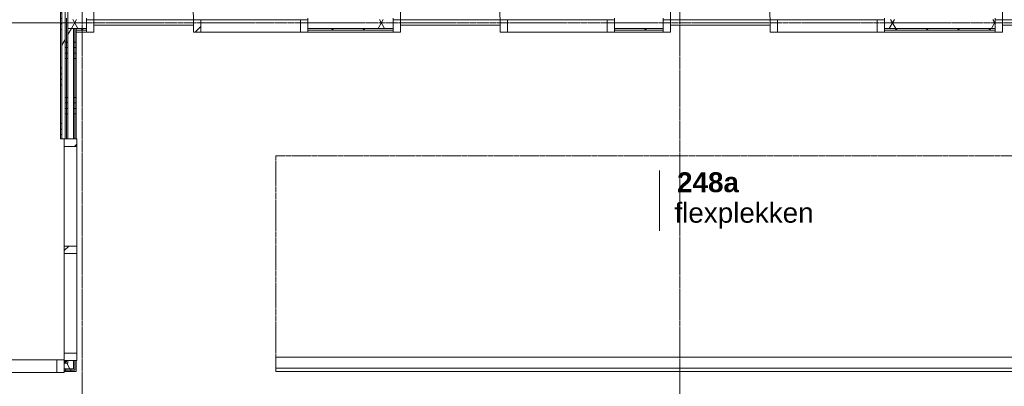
# Model space of a CAD drawing. Header units: millimetres. Extents: x -6115 to 78411, y -6358 to 59618.
# Tile 60 of 99: x 31835 to 40733, y 39917 to 43228. Entities that reach past the tile are written whole.
import ezdxf

# ---------------------------------------------------------------- set-up
doc = ezdxf.new("R2010")
doc.units = ezdxf.units.MM
doc.linetypes.add('Dash', pattern=[6.35, 3.175, -3.175])
doc.linetypes.add('stramien', pattern=[22.225, 12.7, -3.175, 3.175, -3.175])
for name, color, linetype, lineweight in [('00_Algemeen', 7, 'Continuous', 35), ('22_Metselwerk', 7, 'Continuous', 9), ('30_Kozijnen-ramen-deuren', 7, 'Continuous', 9)]:
    doc.layers.add(name, color=color, linetype=linetype, lineweight=lineweight)
doc.styles.add('Arial_1', font='arial.ttf', dxfattribs={"height": 180})
doc.styles.add('Arial_B', font='arialbd.ttf', dxfattribs={"height": 180})
pattern_1 = [(90, (27197.5, 40050), (-500, -2e-12), []), (90, (27247.5, 40050), (-500, -2e-12), []), (90, (27297.5, 40050), (-500, -2e-12), []), (90, (27347.5, 40050), (-500, -2e-12), [])]
pattern_2 = [(60, (0, 0), (-692.82, 400), []), (120, (0, 0), (-692.82, -400), [])]
pattern_3 = [(180, (32345, 41876.25), (7e-13, -500), []), (180, (32345, 41926.25), (7e-13, -500), []), (180, (32345, 41976.25), (7e-13, -500), []), (180, (32345, 42026.25), (7e-13, -500), [])]
pattern_4 = [(225, (30754, 40100), (212.132, -212.132), [])]
pattern_5 = [(135, (41634, -32295), (-212.132, -212.132), [])]

# ---------------------------------------------------------------- blocks, each defined once
blk = doc.blocks.new('32_AEE_VO_FIX_Binnendeuren - D_1800x2300_Deur_zijlicht rechts 900 lariks HPL grijs-V44-02 tweede verdieping overzicht')
at = {"layer": '30_Kozijnen-ramen-deuren', "true_color": 0xc0c0c0}
h = blk.add_hatch(dxfattribs=at)
h.set_pattern_fill('FP_139', color=9, style=0, pattern_type=2)
h.set_pattern_definition([(45, (-38167, -43202.5), (-212.132, 212.132), [])])
h.paths.add_polyline_path([(1484, -88.5), (1484, 25.5), (1417, 25.5), (1417, -88.5)])
h.paths.add_polyline_path([(-517, -88.5), (-450, -88.5), (-450, 25.5), (-517, 25.5), (-517, -70.5)])
at = {"layer": '30_Kozijnen-ramen-deuren'}
for p, q in [((-450, 25.5), (-517, 25.5)), ((450, 25.5), (-450, 25.5)), ((-450, 25.5), (-450, -24.5)), ((-450, -88.5), (-450, 25.5)), ((450, -24.5), (450, 25.5)), ((517, 25.5), (450, 25.5)), ((450, 25.5), (450, -88.5)), ((1417, 25.5), (517, 25.5)), ((517, -88.5), (517, 25.5)), ((1417, 25.5), (1417, -88.5)), ((1484, 25.5), (1417, 25.5)), ((-517, -88.5), (-450, -88.5)), ((-450, -24.5), (450, -24.5)), ((450, -88.5), (517, -88.5)), ((517, -88.5), (1417, -88.5)), ((1417, -88.5), (1484, -88.5))]:
    blk.add_line(p, q, dxfattribs=at)
blk = doc.blocks.new('32_AEE_VO_FIX_Binnendeuren - D_1800x2300_Deur_zijlicht rechts 900 lariks HPL grijs-V45-02 tweede verdieping overzicht')
at = {"layer": '30_Kozijnen-ramen-deuren', "true_color": 0xc0c0c0}
h = blk.add_hatch(dxfattribs=at)
h.set_pattern_fill('FP_140', color=9, style=0, pattern_type=2)
h.set_pattern_definition([(45, (-41167, -43202.5), (-212.132, 212.132), [])])
h.paths.add_polyline_path([(1484, -88.5), (1484, 25.5), (1417, 25.5), (1417, -88.5)])
h.paths.add_polyline_path([(-450, -88.5), (-450, 25.5), (-517, 25.5), (-517, -88.5)])
at = {"layer": '30_Kozijnen-ramen-deuren'}
for p, q in [((-450, 25.5), (-517, 25.5)), ((450, 25.5), (-450, 25.5)), ((-450, 25.5), (-450, -24.5)), ((-450, -88.5), (-450, 25.5)), ((450, -24.5), (450, 25.5)), ((517, 25.5), (450, 25.5)), ((450, 25.5), (450, -88.5)), ((1417, 25.5), (517, 25.5)), ((517, -88.5), (517, 25.5)), ((1417, 25.5), (1417, -88.5)), ((1484, 25.5), (1417, 25.5)), ((-517, -88.5), (-450, -88.5)), ((-450, -24.5), (450, -24.5)), ((450, -88.5), (517, -88.5)), ((517, -88.5), (1417, -88.5)), ((1417, -88.5), (1484, -88.5))]:
    blk.add_line(p, q, dxfattribs=at)
blk = doc.blocks.new('32_AEE_VO_FIX_Binnendeuren - D_1800x2300_Deur_zijlicht rechts 900 lariks HPL grijs-V46-02 tweede verdieping overzicht')
at = {"layer": '30_Kozijnen-ramen-deuren', "true_color": 0xc0c0c0}
h = blk.add_hatch(dxfattribs=at)
h.set_pattern_fill('FP_141', color=9, style=0, pattern_type=2)
h.set_pattern_definition([(45, (-35727, -43202.5), (-212.132, 212.132), [])])
h.paths.add_polyline_path([(1417, -88.5), (1484, -88.5), (1484, 25.5), (1417, 25.5), (1417, -52.5)])
h.paths.add_polyline_path([(-450, -88.5), (-450, 25.5), (-517, 25.5), (-517, -88.5)])
at = {"layer": '30_Kozijnen-ramen-deuren'}
for p, q in [((-450, 25.5), (-517, 25.5)), ((450, 25.5), (-450, 25.5)), ((-450, 25.5), (-450, -24.5)), ((-450, -88.5), (-450, 25.5)), ((450, -24.5), (450, 25.5)), ((517, 25.5), (450, 25.5)), ((450, 25.5), (450, -88.5)), ((1417, 25.5), (517, 25.5)), ((517, -88.5), (517, 25.5)), ((1417, 25.5), (1417, -88.5)), ((1484, 25.5), (1417, 25.5)), ((-517, -88.5), (-450, -88.5)), ((-450, -24.5), (450, -24.5)), ((450, -88.5), (517, -88.5)), ((517, -88.5), (1417, -88.5)), ((1417, -88.5), (1484, -88.5))]:
    blk.add_line(p, q, dxfattribs=at)
blk = doc.blocks.new('32_AEE_VO_FIX_Binnendeuren - D_1800x2300_Deur_zijlicht rechts 900 lariks HPL grijs-V47-02 tweede verdieping overzicht')
at = {"layer": '30_Kozijnen-ramen-deuren', "true_color": 0xc0c0c0}
h = blk.add_hatch(dxfattribs=at)
h.set_pattern_fill('FP_142', color=9, style=0, pattern_type=2)
h.set_pattern_definition([(45, (-32956.5, -43202.5), (-212.132, 212.132), [])])
h.paths.add_polyline_path([(517, -88.5), (517, 25.5), (450, 25.5), (450, -88.5)])
at = {"layer": '30_Kozijnen-ramen-deuren'}
for p, q in [((-450, 25.5), (-517, 25.5)), ((450, 25.5), (-450, 25.5)), ((-450, 25.5), (-450, -24.5)), ((-450, -88.5), (-450, 25.5)), ((450, -24.5), (450, 25.5)), ((517, 25.5), (450, 25.5)), ((450, 25.5), (450, -88.5)), ((1417, 25.5), (517, 25.5)), ((517, -88.5), (517, 25.5)), ((1417, 25.5), (1417, -88.5)), ((1484, 25.5), (1417, 25.5)), ((-517, -88.5), (-450, -88.5)), ((-450, -24.5), (450, -24.5)), ((450, -88.5), (517, -88.5)), ((517, -88.5), (1417, -88.5)), ((1417, -88.5), (1484, -88.5))]:
    blk.add_line(p, q, dxfattribs=at)
blk = doc.blocks.new('32_AEE_VO_FIX_Binnenramen - 32_AEE_kozijn hout 3-delig 900x1800 lariks-7993481-02 tweede verdieping overzicht')
at = {"layer": '30_Kozijnen-ramen-deuren', "true_color": 0xc0c0c0}
h = blk.add_hatch(dxfattribs=at)
h.set_pattern_fill('FP_354', color=9, style=0, pattern_type=2)
h.set_pattern_definition(pattern_4)
h.paths.add_polyline_path([(-450, 57), (-517, 57), (-517, -57), (-450, -57)])
h = blk.add_hatch(dxfattribs=at)
h.set_pattern_fill('FP_354', color=9, style=0, pattern_type=2)
h.set_pattern_definition(pattern_4)
h.paths.add_polyline_path([(500.9, 57), (450, 57), (450, -57), (517, -57), (517, 57)])
at = {"layer": '30_Kozijnen-ramen-deuren'}
for p, q in [((-1484, 57), (-1417, 57)), ((-1484, 50), (-1484, 57)), ((-1417, 57), (-1417, -57)), ((-1417, 57), (-517, 57)), ((-517, 57), (-450, 57)), ((-517, -57), (-517, 57)), ((-450, 57), (-450, -57)), ((-450, 57), (450, 57)), ((450, 57), (517, 57)), ((450, -57), (450, 57)), ((517, 57), (517, -57)), ((517, 57), (1417, 57)), ((1417, 57), (1484, 57)), ((1417, -57), (1417, 57)), ((1484, 57), (1484, 50)), ((-1484, -57), (-1484, -50)), ((-1417, -57), (-1484, -57)), ((-1417, -57), (-517, -57)), ((-450, -57), (-517, -57)), ((-450, -57), (450, -57)), ((517, -57), (450, -57)), ((517, -57), (1417, -57)), ((1484, -57), (1417, -57)), ((1484, -50), (1484, -57))]:
    blk.add_line(p, q, dxfattribs=at)
blk = doc.blocks.new('32_AEE_VO_FIX_Binnenramen - 32_AEE_kozijn hout 2-delig 900x1800 lariks-7994059-02 tweede verdieping overzicht')
at = {"layer": '30_Kozijnen-ramen-deuren', "true_color": 0xc0c0c0}
h = blk.add_hatch(dxfattribs=at)
h.set_pattern_fill('FP_355', color=9, style=0, pattern_type=2)
h.set_pattern_definition(pattern_5)
h.paths.add_polyline_path([(1484, -57), (1484, 57), (1417, 57), (1417, -57)])
h.paths.add_polyline_path([(-450, 50), (-450, 57), (-517, 57), (-517, -57), (-450, -57), (-450, 37.5)])
h = blk.add_hatch(dxfattribs=at)
h.set_pattern_fill('FP_355', color=9, style=0, pattern_type=2)
h.set_pattern_definition(pattern_5)
h.paths.add_polyline_path([(517, -57), (517, 57), (450, 57), (450, -57)])
at = {"layer": '30_Kozijnen-ramen-deuren'}
for p, q in [((-450, 57), (-517, 57)), ((-517, 57), (-517, 50)), ((-450, -57), (-450, 57)), ((-450, 57), (450, 57)), ((517, 57), (450, 57)), ((450, 57), (450, -57)), ((517, -57), (517, 57)), ((517, 57), (1417, 57)), ((1484, 57), (1417, 57)), ((1417, 57), (1417, -57)), ((1484, 50), (1484, 57)), ((-517, -57), (-450, -57)), ((-450, -57), (450, -57)), ((450, -57), (517, -57)), ((517, -57), (1417, -57)), ((1417, -57), (1484, -57))]:
    blk.add_line(p, q, dxfattribs=at)
blk = doc.blocks.new('30_AEE_VO_draairichting - 30_AEE_VO_draairichting-8193140-02 tweede verdieping overzicht')
at = {"layer": '30_Kozijnen-ramen-deuren'}
blk.add_line((-450, 900), (-450, 0), dxfattribs=at)
blk.add_arc((-450, 0), 900, 360, 90, dxfattribs=at)
blk = doc.blocks.new('00_AEE_tag_ruimte_klein - Naam _ nummer-752176-02 tweede verdieping overzicht')
at = {"layer": '00_Algemeen', "lineweight": 9}
for p, q in [((-8.061, 7.172), (-8.061, 4.245)), ((-8.061, 4.468), (-8.061, 1.718))]:
    blk.add_line(p, q, dxfattribs=at)

msp = doc.modelspace()

# ---------------------------------------------------------------- hatches: boundary and pattern name
at = {"layer": '22_Metselwerk'}
h = msp.add_hatch(dxfattribs=at)
h.set_pattern_fill('FP_316', color=256, angle=90, style=0, pattern_type=2)
h.set_pattern_definition([(180, (32245, 44640), (7e-13, -500), []), (180, (32245, 44690), (7e-13, -500), []), (180, (32245, 44740), (7e-13, -500), []), (180, (32245, 44790), (7e-13, -500), [])])
h.paths.add_polyline_path([(32205, 42151), (32215, 42151), (32215, 48730), (32205, 48730), (32205, 42651.3)])
h = msp.add_hatch(dxfattribs=at)
h.set_pattern_fill('FP_2', color=256, angle=60, style=0, pattern_type=2)
h.set_pattern_definition(pattern_2)
h.paths.add_polyline_path([(32238, 40125), (32245, 40125), (32245, 40150), (32238, 40150), (32238, 40137.5)])
h.paths.add_polyline_path([(32245, 42151), (32245, 48730), (32215, 48730), (32215, 42151)])
h = msp.add_hatch(dxfattribs=at)
h.set_pattern_fill('FP_236', color=256, angle=90, style=0, pattern_type=2)
h.set_pattern_definition(pattern_3)
h.paths.add_polyline_path([(32245, 42151), (32257.5, 42151), (32257.5, 43242.5), (32245, 43242.5), (32245, 42651.3)])
h = msp.add_hatch(dxfattribs=at)
h.set_pattern_fill('FP_236', color=256, angle=90, style=0, pattern_type=2)
h.set_pattern_definition(pattern_3)
h.paths.add_polyline_path([(32270, 40137.5), (32270, 40150), (32257.5, 40150), (32257.5, 40137.5)])
h.paths.add_polyline_path([(32257.5, 42151), (32270, 42151), (32270, 43242.5), (32257.5, 43242.5), (32257.5, 42651.3)])
h = msp.add_hatch(dxfattribs=at)
h.set_pattern_fill('FP_2', color=256, angle=60, style=0, pattern_type=2)
h.set_pattern_definition(pattern_2)
h.paths.add_polyline_path([(42651, 43150), (43175, 43150), (43175, 43230), (42651, 43230)])
h.paths.add_polyline_path([(39651, 43150), (40650, 43150), (40650, 43230), (39651, 43230)])
h.paths.add_polyline_path([(37504.5, 43150), (37650, 43150), (37650, 43230), (37211, 43230), (37211, 43150)])
h.paths.add_polyline_path([(35087.4, 43150), (35210, 43150), (35210, 43230), (34440.5, 43230), (34440.5, 43150)])
h.paths.add_polyline_path([(32320, 43150), (32439.5, 43150), (32439.5, 43230), (32270, 43230), (32270, 43150)])
h = msp.add_hatch(dxfattribs=at)
h.set_pattern_fill('FP_2', color=256, angle=60, style=0, pattern_type=2)
h.set_pattern_definition(pattern_2)
h.paths.add_polyline_path([(32270, 40125), (32320, 40125), (32320, 40150), (32270, 40150), (32270, 40137.5)])
h.paths.add_polyline_path([(32270, 42151), (32320, 42151), (32320, 43150), (32270, 43150), (32270, 42651.3)])
h = msp.add_hatch(dxfattribs=at)
h.set_pattern_fill('FP_236', color=256, angle=90, style=0, pattern_type=2)
h.set_pattern_definition(pattern_3)
h.paths.add_polyline_path([(32320, 40075), (32332.5, 40075), (32332.5, 40150), (32320, 40150), (32320, 40125)])
h.paths.add_polyline_path([(32332.5, 42151), (32332.5, 43150), (32320, 43150), (32320, 42151)])
h = msp.add_hatch(dxfattribs=at)
h.set_pattern_fill('FP_236', color=256, angle=90, style=0, pattern_type=2)
h.set_pattern_definition(pattern_3)
h.paths.add_polyline_path([(32345, 40062.5), (32345, 40150), (32332.5, 40150), (32332.5, 40062.5)])
h.paths.add_polyline_path([(32345, 42151), (32345, 43150), (32332.5, 43150), (32332.5, 42151)])
at = {"layer": '22_Metselwerk', "true_color": 0xc0c0c0}
h = msp.add_hatch(dxfattribs=at)
h.set_pattern_fill('FP_284', color=9, angle=45, style=0, pattern_type=2)
h.set_pattern_definition([(45, (37747.5, 43114), (-141.421, 141.421), [])])
h.paths.add_polyline_path([(32439.5, 43132), (32439.5, 43150), (32345, 43150), (32345, 43132)])
h.paths.add_polyline_path([(40650, 43132), (40650, 43150), (39651, 43150), (39651, 43132), (39921.6, 43132)])
h.paths.add_polyline_path([(35087.4, 43132), (35210, 43132), (35210, 43150), (34440.5, 43150), (34440.5, 43132)])
h.paths.add_polyline_path([(43150, 43132), (43150, 43150), (42651, 43150), (42651, 43132), (42943.1, 43132)])
h.paths.add_polyline_path([(37650, 43132), (37650, 43150), (37211, 43150), (37211, 43132), (37504.5, 43132)])
at = {"layer": '22_Metselwerk'}
h = msp.add_hatch(dxfattribs=at)
h.set_pattern_fill('FP_283', color=256, style=0, pattern_type=2)
h.set_pattern_definition([(0, (37747.5, 43114), (0, 50), [])])
h.paths.add_polyline_path([(42943.1, 43114), (43150, 43114), (43150, 43132), (42651, 43132), (42651, 43114)])
h.paths.add_polyline_path([(32345, 43114), (32439.5, 43114), (32439.5, 43132), (32345, 43132)])
h.paths.add_polyline_path([(34440.5, 43114), (35210, 43114), (35210, 43132), (34440.5, 43132)])
h.paths.add_polyline_path([(39921.6, 43114), (40650, 43114), (40650, 43132), (39651, 43132), (39651, 43114)])
h.paths.add_polyline_path([(37504.5, 43114), (37650, 43114), (37650, 43132), (37211, 43132), (37211, 43114)])
h = msp.add_hatch(dxfattribs=at)
h.set_pattern_fill('FP_22', color=256, angle=90, style=0, pattern_type=2)
h.set_pattern_definition(pattern_1)
h.paths.add_polyline_path([(32257.5, 40137.5), (32257.5, 40150), (32245, 40150), (32245, 40137.5)])
h.paths.add_polyline_path([(29270, 40137.5), (29270, 40150), (26800, 40150), (26800, 40137.5), (27835.9, 40137.5)])
h.paths.add_polyline_path([(21637.5, 40137.5), (21650, 40137.5), (21650, 40150), (21637.5, 40150)])
h.paths.add_polyline_path([(21793.1, 40137.5), (22798, 40137.5), (22798, 40150), (21680, 40150), (21680, 40137.5)])
h = msp.add_hatch(dxfattribs=at)
h.set_pattern_fill('FP_22', color=256, angle=90, style=0, pattern_type=2)
h.set_pattern_definition(pattern_1)
h.paths.add_polyline_path([(32270, 40125), (32270, 40137.5), (32245, 40137.5), (32245, 40125)])
h.paths.add_polyline_path([(29270, 40125), (29270, 40137.5), (26800, 40137.5), (26800, 40125), (27835.9, 40125)])
h.paths.add_polyline_path([(22798, 40125), (22798, 40137.5), (21680, 40137.5), (21680, 40125), (21793.1, 40125)])
h.paths.add_polyline_path([(21637.5, 40125), (21650, 40125), (21650, 40137.5), (21637.5, 40137.5)])
h = msp.add_hatch(dxfattribs=at)
h.set_pattern_fill('FP_2', color=256, angle=60, style=0, pattern_type=2)
h.set_pattern_definition(pattern_2)
h.paths.add_polyline_path([(32238, 40075), (32320, 40075), (32320, 40125), (32238, 40125)])
h.paths.add_polyline_path([(29270, 40075), (29270, 40125), (26800, 40125), (26800, 40075), (27835.9, 40075)])
h.paths.add_polyline_path([(22798, 40075), (22798, 40125), (21625, 40125), (21625, 40075), (21793.1, 40075)])
h = msp.add_hatch(dxfattribs=at)
h.set_pattern_fill('FP_22', color=256, angle=90, style=0, pattern_type=2)
h.set_pattern_definition(pattern_1)
h.paths.add_polyline_path([(32238, 40062.5), (32332.5, 40062.5), (32332.5, 40075), (32238, 40075)])
h.paths.add_polyline_path([(29270, 40062.5), (29270, 40075), (26800, 40075), (26800, 40062.5), (27835.9, 40062.5)])
h.paths.add_polyline_path([(22798, 40062.5), (22798, 40075), (21637.5, 40075), (21637.5, 40062.5), (21793.1, 40062.5)])
h = msp.add_hatch(dxfattribs=at)
h.set_pattern_fill('FP_22', color=256, angle=90, style=0, pattern_type=2)
h.set_pattern_definition(pattern_1)
h.paths.add_polyline_path([(32238, 40050), (32345, 40050), (32345, 40062.5), (32238, 40062.5)])
h.paths.add_polyline_path([(29270, 40050), (29270, 40062.5), (26800, 40062.5), (26800, 40050), (27835.9, 40050)])
h.paths.add_polyline_path([(21793.1, 40050), (22798, 40050), (22798, 40062.5), (21637.5, 40062.5), (21637.5, 40050), (21650, 40050)])

# ---------------------------------------------------------------- linework, layer by layer
at = {"layer": '00_Algemeen', "color": 150, "linetype": 'stramien', "lineweight": 9, "true_color": 0x0080ff}
for p, q in [((32400, -4950.1), (32400, 59018.3)), ((37800, -4950.1), (37800, 59018.3)), ((77811.4, 43200), (-5515.3, 43200))]:
    msp.add_line(p, q, dxfattribs=at)
at = {"layer": '00_Algemeen', "linetype": 'Dash', "lineweight": 9}
for p, q in [((34150, 40180), (34150, 41998.8)), ((34150, 41998.8), (43150, 41998.8))]:
    msp.add_line(p, q, dxfattribs=at)
at = {"layer": '22_Metselwerk'}
for p, q in [((32205, 48730), (32205, 42151)), ((32215, 42151), (32215, 48730)), ((32245, 48730), (32245, 42151)), ((32257.5, 42151), (32257.5, 43242.5)), ((32320, 43150), (32270, 43150)), ((32332.5, 42151), (32332.5, 43150)), ((32345, 43150), (32439.5, 43150)), ((32439.5, 43132), (32345, 43132)), ((32345, 42151), (32345, 43114)), ((34440.5, 43150), (35210, 43150)), ((35210, 43132), (34440.5, 43132)), ((37211, 43150), (37650, 43150)), ((37650, 43132), (37211, 43132)), ((39651, 43150), (40650, 43150)), ((40650, 43132), (39651, 43132)), ((32205, 42151), (32270, 42151)), ((32320, 42151), (32345, 42151)), ((32345, 40150), (32238, 40150)), ((32238, 40150), (32238, 40125)), ((32245, 40125), (32245, 40150)), ((32245, 40137.5), (32257.5, 40137.5)), ((32257.5, 40150), (32257.5, 40137.5)), ((32332.5, 40150), (32332.5, 40062.5)), ((32345, 40125), (32345, 40150)), ((34150, 40180), (43150, 40180)), ((34150, 40050), (34150, 40180)), ((32238, 40075), (32238, 40050)), ((32238, 40062.5), (32332.5, 40062.5)), ((32238, 40050), (32345, 40050)), ((32345, 40050), (32345, 40075)), ((43150, 40080), (34150, 40080)), ((43150, 40050), (34150, 40050))]:
    msp.add_line(p, q, dxfattribs=at)
at = {"layer": '22_Metselwerk', "lineweight": 18}
for p, q in [((32270, 42151), (32270, 48577.5)), ((32439.5, 43114), (32439.5, 43242.5)), ((34440.5, 43242.5), (34440.5, 43114)), ((35210, 43114), (35210, 43242.5)), ((37211, 43242.5), (37211, 43114)), ((37650, 43114), (37650, 43242.5)), ((39651, 43242.5), (39651, 43114)), ((40650, 43114), (40650, 43242.5)), ((32345, 43150), (32320, 43150)), ((32320, 42151), (32320, 43150)), ((32345, 43150), (32345, 43114)), ((32345, 43114), (32439.5, 43114)), ((34440.5, 43114), (35210, 43114)), ((37211, 43114), (37650, 43114)), ((39651, 43114), (40650, 43114)), ((32270, 42151), (32320, 42151)), ((32270, 40150), (32270, 40125)), ((32320, 40150), (32320, 40075)), ((32238, 40125), (32238, 40075)), ((32270, 40125), (32238, 40125)), ((32238, 40075), (32320, 40075)), ((32345, 40075), (32345, 40125))]:
    msp.add_line(p, q, dxfattribs=at)

# ---------------------------------------------------------------- block references
at = {"layer": '00_Algemeen', "lineweight": 9, "xscale": 99.99999999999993, "yscale": 99.99999999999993, "zscale": 99.99999999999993}
msp.add_blockref('00_AEE_tag_ruimte_klein - Naam _ nummer-752176-02 tweede verdieping overzicht', (38424.5, 41150), dxfattribs=at)
at = {"layer": '30_Kozijnen-ramen-deuren'}
for name, p in [('30_AEE_VO_draairichting - 30_AEE_VO_draairichting-8193140-02 tweede verdieping overzicht', (32956.5, 43228)), ('30_AEE_VO_draairichting - 30_AEE_VO_draairichting-8193140-02 tweede verdieping overzicht', (35727, 43228)), ('30_AEE_VO_draairichting - 30_AEE_VO_draairichting-8193140-02 tweede verdieping overzicht', (38167, 43228)), ('30_AEE_VO_draairichting - 30_AEE_VO_draairichting-8193140-02 tweede verdieping overzicht', (41167, 43228)), ('32_AEE_VO_FIX_Binnendeuren - D_1800x2300_Deur_zijlicht rechts 900 lariks HPL grijs-V47-02 tweede verdieping overzicht', (32956.5, 43202.5)), ('32_AEE_VO_FIX_Binnendeuren - D_1800x2300_Deur_zijlicht rechts 900 lariks HPL grijs-V46-02 tweede verdieping overzicht', (35727, 43202.5)), ('32_AEE_VO_FIX_Binnendeuren - D_1800x2300_Deur_zijlicht rechts 900 lariks HPL grijs-V44-02 tweede verdieping overzicht', (38167, 43202.5)), ('32_AEE_VO_FIX_Binnendeuren - D_1800x2300_Deur_zijlicht rechts 900 lariks HPL grijs-V45-02 tweede verdieping overzicht', (41167, 43202.5))]:
    msp.add_blockref(name, p, dxfattribs=at)
for name, p, rotation in [('32_AEE_VO_FIX_Binnenramen - 32_AEE_kozijn hout 2-delig 900x1800 lariks-7994059-02 tweede verdieping overzicht', (32295, 41634), 269.9999999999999), ('32_AEE_VO_FIX_Binnenramen - 32_AEE_kozijn hout 3-delig 900x1800 lariks-7993481-02 tweede verdieping overzicht', (30754, 40100), 180)]:
    msp.add_blockref(name, p, dxfattribs=dict(at, rotation=rotation))

# ---------------------------------------------------------------- texts
at = {"layer": '00_Algemeen', "lineweight": 9, "char_height": 180, "attachment_point": 1}
for s, insert, width, style in [('248a', (37775.9, 41850), 673.417, 'Arial_B'), ('flexplekken', (37751.9, 41574.5), 1451.054, 'Arial_1')]:
    msp.add_mtext(s, dxfattribs=dict(at, insert=insert, width=width, style=style))

doc.saveas('drawing.dxf')
